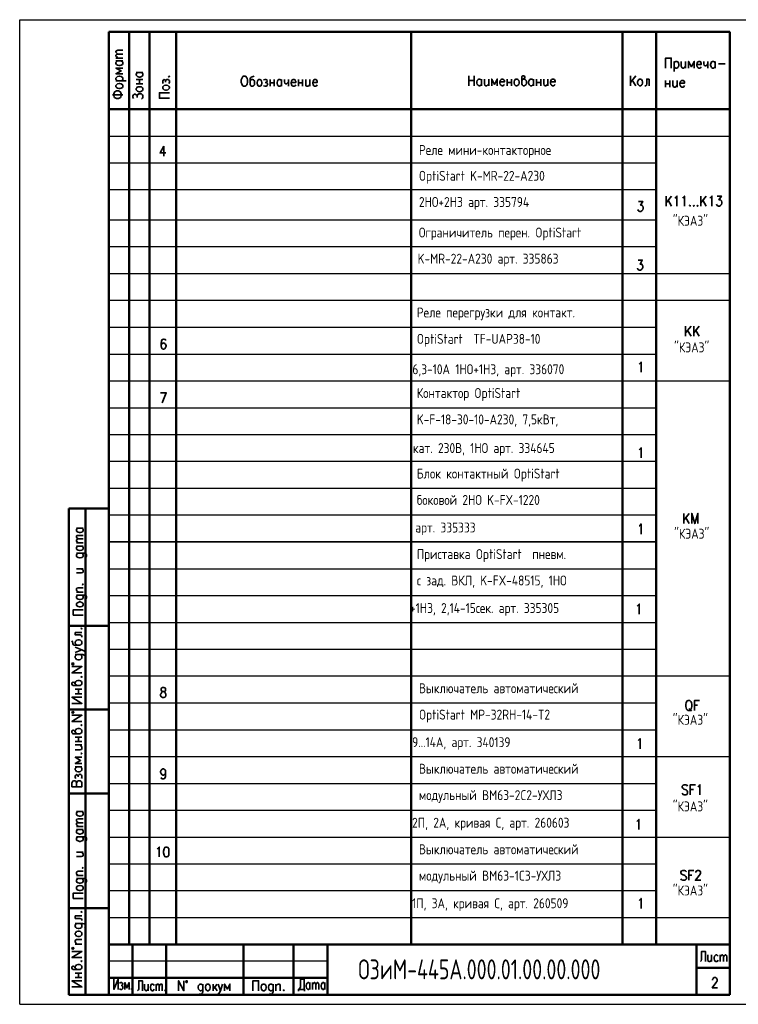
# Model space of a CAD drawing. Extents: x -412 to 8, y 8 to 305.
# Tile 1 of 2: x -412 to -195, y 8 to 305. Entities that reach past the tile are written whole.
import ezdxf

# ---------------------------------------------------------------- set-up
doc = ezdxf.new("R2010")
doc.units = 0
doc.layers.get('0').update_dxf_attribs({"lineweight": 25})
doc.layers.add('Text', color=3, linetype='Continuous')
doc.styles.add('simplex', font='simplex.shx', dxfattribs={"width": 0.9})
doc.styles.add('Style1', font='romans.shx', dxfattribs={"width": 0.8})

msp = doc.modelspace()

# ---------------------------------------------------------------- linework, layer by layer
at = {"color": 7, "lineweight": 25}
msp.add_line((-411.64, 14.64), (-411.64, 305.31), dxfattribs=at)
for p, q in [((-411.64, 8.22), (-411.64, 305.22)), ((-411.64, 305.22), (8.36, 305.22)), ((-411.64, 8.22), (8.36, 8.22))]:
    msp.add_line(p, q)
at = {"color": 7, "lineweight": 50}
for p, q in [((-384.73, 301.61), (-384.73, 11.12)), ((-378.63, 301.61), (-378.63, 26.28)), ((-372.53, 301.61), (-372.53, 26.28)), ((-364.41, 301.61), (-364.41, 26.28)), ((-293.54, 301.61), (-293.54, 26.28)), ((-229.79, 301.61), (-229.79, 26.28)), ((-219.71, 301.61), (-219.71, 26.28)), ((-197.44, 11.12), (-197.44, 301.61)), ((-396.83, 157.85), (-396.83, 11.12)), ((-391.75, 11.12), (-391.75, 157.85)), ((-384.73, 11.12), (-384.73, 148.79)), ((-384.73, 148.79), (-384.73, 11.12)), ((-384.73, 11.12), (-384.73, 148.79)), ((-384.73, 11.12), (-384.73, 75.81)), ((-384.73, 75.81), (-384.73, 11.12)), ((-197.44, 75.81), (-197.44, 11.12)), ((-197.44, 11.12), (-197.44, 75.81)), ((-384.73, 27.21), (-384.73, 11.12)), ((-384.73, 11.12), (-384.73, 26.28)), ((-377.61, 26.28), (-377.61, 11.12)), ((-367.45, 26.28), (-367.45, 11.12)), ((-344.17, 26.28), (-344.17, 11.12)), ((-329.01, 26.28), (-329.01, 11.12)), ((-318.85, 11.12), (-318.85, 26.28)), ((-318.85, 26.28), (-318.85, 21.28)), ((-207.52, 26.28), (-207.52, 11.12)), ((-207.52, 19.25), (-197.44, 19.25)), ((-318.85, 11.12), (-318.85, 16.2)), ((-197.44, 11.12), (-396.83, 11.12))]:
    msp.add_line(p, q, dxfattribs=at)
at = {"color": 7, "lineweight": 35}
for p, q in [((-356.45, 12.05), (-356.53, 11.63)), ((-356.45, 14.34), (-356.45, 12.05)), ((-351.11, 12.31), (-351.37, 11.8)), ((-335.2, 12.05), (-335.36, 11.63)), ((-335.2, 14.34), (-335.2, 12.05)), ((-357.21, 11.29), (-357.46, 11.46)), ((-356.87, 11.29), (-357.21, 11.29)), ((-356.7, 11.46), (-356.87, 11.29)), ((-356.53, 11.63), (-356.7, 11.46)), ((-351.79, 11.29), (-351.96, 11.29)), ((-351.62, 11.46), (-351.79, 11.29)), ((-351.37, 11.8), (-351.62, 11.46)), ((-336.04, 11.29), (-336.3, 11.46)), ((-335.7, 11.29), (-336.04, 11.29)), ((-335.45, 11.46), (-335.7, 11.29)), ((-335.36, 11.63), (-335.45, 11.46))]:
    msp.add_line(p, q, dxfattribs=at)
at = {"color": 7, "lineweight": 50, "flags": 128}
for points in [[(-197.44, 301.61), (-384.73, 301.61)], [(-384.73, 278.33), (-197.44, 278.33)], [(-384.73, 157.85), (-396.83, 157.85)], [(-384.73, 122.46), (-396.83, 122.46)], [(-384.73, 97.14), (-396.83, 97.14)], [(-384.73, 71.83), (-396.83, 71.83)], [(-384.73, 37.28), (-396.83, 37.28)], [(-384.73, 20.26), (-384.73, 27.29)], [(-384.73, 26.28), (-197.44, 26.28)], [(-207.52, 26.28), (-207.52, 19.25)], [(-318.85, 16.2), (-384.73, 16.2)]]:
    msp.add_lwpolyline(points, dxfattribs=at)
at = {"color": 7, "lineweight": 35, "flags": 128}
for points in [[(-382.02, 294.92), (-382.44, 295.26), (-382.61, 295.52), (-382.61, 295.77), (-382.44, 295.94), (-382.02, 296.11), (-380.58, 296.11)], [(-382.02, 293.74), (-382.44, 294.16), (-382.61, 294.33), (-382.61, 294.58), (-382.44, 294.84), (-382.02, 294.92), (-380.58, 294.92)], [(-382.61, 293.74), (-380.58, 293.74)], [(-381, 292.89), (-380.66, 292.64), (-380.58, 292.38), (-380.58, 292.04), (-380.66, 291.79), (-380.83, 291.71), (-381, 291.62), (-381.42, 291.45), (-381.68, 291.45), (-382.19, 291.62), (-382.44, 291.79), (-382.61, 292.04), (-382.61, 292.38), (-382.44, 292.64), (-382.19, 292.89)], [(-382.61, 292.89), (-380.58, 292.89)], [(-216.83, 290.69), (-216.83, 293.74), (-215.14, 293.74), (-215.14, 290.69)], [(-214.29, 292.72), (-214.29, 289.67)], [(-214.29, 292.3), (-214.04, 292.55), (-213.78, 292.72), (-213.44, 292.72), (-213.19, 292.55), (-212.94, 292.3), (-212.85, 291.79), (-212.85, 291.54), (-212.94, 291.11), (-213.19, 290.86), (-213.44, 290.69), (-213.78, 290.69), (-214.04, 290.86), (-214.29, 291.11)], [(-212.09, 292.72), (-212.09, 291.28), (-211.92, 290.86), (-211.67, 290.69), (-211.33, 290.69), (-211.16, 290.86), (-210.82, 291.28)], [(-210.82, 292.72), (-210.82, 290.69)], [(-208.2, 290.69), (-208.2, 292.72), (-209.04, 291.11), (-209.89, 292.72), (-209.89, 290.69)], [(-207.43, 291.79), (-206.08, 291.79), (-206.08, 292.13), (-206.16, 292.38), (-206.25, 292.55), (-206.5, 292.72), (-206.84, 292.72), (-207.09, 292.55), (-207.35, 292.3), (-207.43, 291.79), (-207.43, 291.54), (-207.35, 291.11), (-207.09, 290.86), (-206.84, 290.69), (-206.5, 290.69), (-206.25, 290.86), (-206.08, 291.11)], [(-205.32, 292.72), (-205.32, 291.96), (-205.23, 291.54), (-204.98, 291.37), (-204.64, 291.37), (-204.39, 291.54), (-204.05, 291.96)], [(-204.05, 292.72), (-204.05, 290.69)], [(-201.85, 291.11), (-202.1, 290.86), (-202.35, 290.69), (-202.69, 290.69), (-202.95, 290.86), (-203.03, 290.94), (-203.12, 291.11), (-203.28, 291.54), (-203.28, 291.79), (-203.12, 292.3), (-202.95, 292.55), (-202.69, 292.72), (-202.35, 292.72), (-202.1, 292.55), (-201.85, 292.3)], [(-201.85, 292.72), (-201.85, 290.69)], [(-200.91, 291.96), (-198.88, 291.96)], [(-380.58, 290.69), (-382.61, 290.69), (-381, 289.84), (-382.61, 289), (-380.58, 289)], [(-382.19, 286.88), (-382.44, 287.05), (-382.61, 287.3), (-382.61, 287.64), (-382.44, 287.9), (-382.19, 288.15), (-381.68, 288.23), (-381.42, 288.23), (-381, 288.15), (-380.66, 287.9), (-380.58, 287.64), (-380.58, 287.3), (-380.66, 287.05), (-381, 286.88)], [(-374.9, 289.42), (-374.65, 289.17), (-374.48, 288.91), (-374.48, 288.57), (-374.65, 288.32), (-374.73, 288.23), (-374.9, 288.15), (-375.33, 287.98), (-375.58, 287.98), (-376.09, 288.15), (-376.34, 288.32), (-376.51, 288.57), (-376.51, 288.91), (-376.34, 289.17), (-376.09, 289.42)], [(-376.51, 289.42), (-374.48, 289.42)], [(-366.78, 288.15), (-366.61, 287.98), (-366.44, 288.15), (-366.61, 288.23), (-366.78, 288.15)], [(-344.09, 288.23), (-343.66, 288.23), (-343.41, 288.15), (-343.15, 287.81), (-343.07, 287.56), (-342.98, 287.13), (-342.98, 286.37), (-343.07, 285.95), (-343.15, 285.69), (-343.41, 285.36), (-343.66, 285.27), (-344.09, 285.27), (-344.34, 285.36), (-344.59, 285.69), (-344.68, 285.95), (-344.85, 286.37), (-344.85, 287.13), (-344.68, 287.56), (-344.59, 287.81), (-344.34, 288.15), (-344.09, 288.23)], [(-340.95, 288.23), (-341.21, 288.15), (-341.8, 287.98), (-342.05, 287.81), (-342.14, 287.56), (-342.14, 285.78), (-342.05, 285.52), (-341.88, 285.36), (-341.71, 285.27), (-341.38, 285.27), (-341.12, 285.36), (-340.87, 285.69), (-340.78, 286.12), (-340.78, 286.37), (-340.87, 286.79), (-340.95, 286.96), (-341.12, 287.13), (-341.38, 287.22), (-341.71, 287.22), (-341.88, 287.13), (-342.14, 286.79)], [(-276.18, 288.4), (-276.18, 285.36)], [(-274.57, 285.36), (-274.57, 288.4)], [(-260.18, 286.96), (-260.01, 287.22), (-259.76, 287.39), (-259.42, 287.64), (-259.25, 287.98), (-259.42, 288.23), (-259.5, 288.4), (-259.84, 288.4), (-260.1, 288.23), (-260.18, 288.06), (-260.18, 285.95), (-260.1, 285.61), (-260.01, 285.52), (-259.76, 285.36), (-259.42, 285.36), (-259.16, 285.52), (-258.91, 285.78), (-258.83, 286.2), (-258.83, 286.54), (-258.91, 286.96), (-259.16, 287.22), (-259.42, 287.39), (-259.76, 287.39)], [(-225.81, 288.4), (-227.41, 286.37)], [(-227.41, 288.4), (-227.41, 285.36)], [(-382.61, 286.88), (-379.56, 286.88)], [(-382.61, 285.1), (-382.61, 285.44), (-382.44, 285.69), (-382.19, 285.95), (-381.68, 286.03), (-381.42, 286.03), (-381, 285.95), (-380.66, 285.69), (-380.58, 285.44), (-380.58, 285.1), (-380.66, 284.85), (-381, 284.68), (-381.42, 284.51), (-381.68, 284.51), (-382.19, 284.68), (-382.44, 284.85), (-382.61, 285.1)], [(-376.51, 287.22), (-374.48, 287.22)], [(-376.51, 285.95), (-374.48, 285.95)], [(-375.5, 285.95), (-375.5, 287.22)], [(-368.38, 286.03), (-368.47, 286.37), (-368.47, 286.71), (-368.38, 287.05), (-368.05, 287.22), (-367.79, 287.05), (-367.62, 286.88), (-367.62, 286.46)], [(-368.47, 284.68), (-368.47, 285.02), (-368.38, 285.19), (-368.05, 285.44), (-367.62, 285.52), (-367.37, 285.52), (-366.95, 285.44), (-366.61, 285.19), (-366.44, 285.02), (-366.44, 284.68), (-366.61, 284.42), (-366.95, 284.17), (-367.37, 284.09), (-367.62, 284.09), (-368.05, 284.17), (-368.38, 284.42), (-368.47, 284.68)], [(-367.62, 286.88), (-367.45, 287.05), (-367.37, 287.22), (-367.03, 287.3), (-366.78, 287.22), (-366.61, 287.05), (-366.44, 286.88), (-366.44, 286.37), (-366.61, 286.03)], [(-339.51, 287.22), (-339.17, 287.22), (-338.92, 287.13), (-338.67, 286.79), (-338.58, 286.37), (-338.58, 286.12), (-338.67, 285.69), (-338.92, 285.36), (-339.17, 285.27), (-339.51, 285.27), (-339.68, 285.36), (-339.94, 285.69), (-340.02, 286.12), (-340.02, 286.37), (-339.94, 286.79), (-339.68, 287.13), (-339.51, 287.22)], [(-338.07, 287.13), (-337.74, 287.22), (-337.4, 287.22), (-337.06, 287.13), (-336.97, 286.79), (-337.06, 286.54), (-337.31, 286.37), (-337.65, 286.37)], [(-337.31, 286.37), (-337.06, 286.29), (-336.97, 286.12), (-336.8, 285.78), (-336.97, 285.52), (-337.06, 285.36), (-337.31, 285.27), (-337.74, 285.27), (-338.07, 285.36)], [(-336.13, 287.22), (-336.13, 285.27)], [(-336.13, 286.29), (-334.86, 286.29)], [(-334.86, 287.22), (-334.86, 285.27)], [(-332.66, 285.69), (-332.91, 285.36), (-333.16, 285.27), (-333.5, 285.27), (-333.67, 285.36), (-333.84, 285.52), (-333.93, 285.69), (-334.01, 286.12), (-334.01, 286.37), (-333.93, 286.79), (-333.67, 287.13), (-333.5, 287.22), (-333.16, 287.22), (-332.91, 287.13), (-332.66, 286.79)], [(-332.66, 287.22), (-332.66, 285.27)], [(-331.81, 287.22), (-331.81, 286.54), (-331.72, 286.12), (-331.47, 285.95), (-331.13, 285.95), (-330.96, 286.12), (-330.54, 286.54)], [(-330.54, 287.22), (-330.54, 285.27)], [(-329.78, 286.37), (-328.34, 286.37), (-328.34, 286.71), (-328.51, 286.96), (-328.59, 287.13), (-328.85, 287.22), (-329.18, 287.22), (-329.44, 287.13), (-329.69, 286.79), (-329.78, 286.37), (-329.78, 286.12), (-329.69, 285.69), (-329.44, 285.36), (-329.18, 285.27), (-328.85, 285.27), (-328.59, 285.36), (-328.34, 285.69)], [(-327.58, 287.22), (-327.58, 285.27)], [(-327.58, 286.29), (-326.31, 286.29)], [(-326.31, 287.22), (-326.31, 285.27)], [(-325.37, 287.22), (-325.37, 285.78), (-325.29, 285.36), (-325.04, 285.27), (-324.7, 285.27), (-324.44, 285.36), (-324.1, 285.78)], [(-324.1, 287.22), (-324.1, 285.27)], [(-323.26, 286.37), (-321.9, 286.37), (-321.9, 286.71), (-321.99, 286.96), (-322.16, 287.13), (-322.33, 287.22), (-322.75, 287.22), (-322.92, 287.13), (-323.17, 286.79), (-323.26, 286.37), (-323.26, 286.12), (-323.17, 285.69), (-322.92, 285.36), (-322.75, 285.27), (-322.33, 285.27), (-322.16, 285.36), (-321.9, 285.69)], [(-276.18, 286.96), (-274.57, 286.96)], [(-272.37, 285.78), (-272.63, 285.52), (-272.8, 285.36), (-273.13, 285.36), (-273.39, 285.52), (-273.47, 285.61), (-273.64, 285.78), (-273.73, 286.2), (-273.73, 286.54), (-273.64, 286.96), (-273.39, 287.22), (-273.13, 287.39), (-272.8, 287.39), (-272.63, 287.22), (-272.37, 286.96)], [(-272.37, 287.39), (-272.37, 285.36)], [(-271.44, 287.39), (-271.44, 285.95), (-271.36, 285.52), (-271.1, 285.36), (-270.76, 285.36), (-270.51, 285.52), (-270.17, 285.95)], [(-270.17, 287.39), (-270.17, 285.36)], [(-267.63, 285.36), (-267.63, 287.39), (-268.39, 285.78), (-269.24, 287.39), (-269.24, 285.36)], [(-266.78, 286.54), (-265.43, 286.54), (-265.43, 286.79), (-265.51, 287.05), (-265.68, 287.22), (-265.85, 287.39), (-266.19, 287.39), (-266.45, 287.22), (-266.7, 286.96), (-266.78, 286.54), (-266.78, 286.2), (-266.7, 285.78), (-266.45, 285.52), (-266.19, 285.36), (-265.85, 285.36), (-265.68, 285.52), (-265.43, 285.78)], [(-264.58, 287.39), (-264.58, 285.36)], [(-264.58, 286.37), (-263.31, 286.37)], [(-263.31, 287.39), (-263.31, 285.36)], [(-261.96, 287.39), (-261.62, 287.39), (-261.37, 287.22), (-261.11, 286.96), (-261.03, 286.54), (-261.03, 286.2), (-261.11, 285.78), (-261.37, 285.52), (-261.62, 285.36), (-261.96, 285.36), (-262.21, 285.52), (-262.38, 285.78), (-262.55, 286.2), (-262.55, 286.54), (-262.38, 286.96), (-262.21, 287.22), (-261.96, 287.39)], [(-256.71, 285.78), (-256.96, 285.52), (-257.22, 285.36), (-257.56, 285.36), (-257.81, 285.52), (-257.89, 285.61), (-257.98, 285.78), (-258.15, 286.2), (-258.15, 286.54), (-257.98, 286.96), (-257.81, 287.22), (-257.56, 287.39), (-257.22, 287.39), (-256.96, 287.22), (-256.71, 286.96)], [(-256.71, 287.39), (-256.71, 285.36)], [(-255.78, 287.39), (-255.78, 285.36)], [(-255.78, 286.37), (-254.51, 286.37)], [(-254.51, 287.39), (-254.51, 285.36)], [(-253.58, 287.39), (-253.58, 285.95), (-253.49, 285.52), (-253.24, 285.36), (-252.9, 285.36), (-252.73, 285.52), (-252.31, 285.95)], [(-252.31, 287.39), (-252.31, 285.36)], [(-251.54, 286.54), (-250.11, 286.54), (-250.11, 286.79), (-250.27, 287.05), (-250.36, 287.22), (-250.61, 287.39), (-250.95, 287.39), (-251.21, 287.22), (-251.46, 286.96), (-251.54, 286.54), (-251.54, 286.2), (-251.46, 285.78), (-251.21, 285.52), (-250.95, 285.36), (-250.61, 285.36), (-250.36, 285.52), (-250.11, 285.78)], [(-225.81, 285.36), (-226.91, 287.05)], [(-224.71, 287.39), (-224.37, 287.39), (-224.11, 287.22), (-223.86, 286.96), (-223.77, 286.54), (-223.77, 286.2), (-223.86, 285.78), (-224.11, 285.52), (-224.37, 285.36), (-224.71, 285.36), (-224.87, 285.52), (-225.13, 285.78), (-225.3, 286.2), (-225.3, 286.54), (-225.13, 286.96), (-224.87, 287.22), (-224.71, 287.39)], [(-221.83, 287.39), (-222.5, 287.39), (-222.5, 285.95), (-222.59, 285.52), (-222.84, 285.36), (-223.1, 285.36)], [(-221.83, 287.39), (-221.83, 285.36)], [(-216.83, 286.96), (-216.83, 284.93)], [(-216.83, 285.95), (-215.56, 285.95)], [(-215.56, 286.96), (-215.56, 284.93)], [(-214.63, 286.96), (-214.63, 285.52), (-214.46, 285.1), (-214.29, 284.93), (-213.87, 284.93), (-213.7, 285.1), (-213.36, 285.52)], [(-213.36, 286.96), (-213.36, 284.93)], [(-212.51, 286.12), (-211.16, 286.12), (-211.16, 286.46), (-211.24, 286.71), (-211.33, 286.88), (-211.58, 286.96), (-211.92, 286.96), (-212.17, 286.88), (-212.43, 286.54), (-212.51, 286.12), (-212.51, 285.86), (-212.43, 285.44), (-212.17, 285.1), (-211.92, 284.93), (-211.58, 284.93), (-211.33, 285.1), (-211.16, 285.44)], [(-383.62, 282.65), (-380.58, 282.65)], [(-383.29, 282.48), (-383.29, 282.9), (-383.12, 283.24), (-383.03, 283.49), (-382.69, 283.75), (-382.44, 283.83), (-381.85, 283.83), (-381.59, 283.75), (-381.25, 283.49), (-381.17, 283.24), (-381, 282.9), (-381, 282.48), (-381.17, 282.05), (-381.25, 281.88), (-381.59, 281.63), (-381.85, 281.55), (-382.44, 281.55), (-382.69, 281.63), (-383.03, 281.88), (-383.12, 282.05), (-383.29, 282.48)], [(-377.36, 281.55), (-377.53, 281.97), (-377.53, 282.31), (-377.36, 282.65), (-377.11, 282.82), (-376.77, 282.82), (-376.51, 282.65), (-376.17, 282.31), (-376.09, 282.65), (-375.75, 282.9), (-375.5, 282.98), (-375.16, 282.98), (-374.9, 282.9), (-374.65, 282.65), (-374.48, 282.31), (-374.48, 281.97), (-374.65, 281.63), (-374.9, 281.29)], [(-376.51, 284.17), (-376.51, 284.51), (-376.34, 284.76), (-376.09, 285.02), (-375.58, 285.1), (-375.33, 285.1), (-374.9, 285.02), (-374.65, 284.76), (-374.48, 284.51), (-374.48, 284.17), (-374.65, 283.92), (-374.9, 283.75), (-375.33, 283.58), (-375.58, 283.58), (-376.09, 283.75), (-376.34, 283.92), (-376.51, 284.17)], [(-376.17, 282.31), (-376.17, 281.88)], [(-366.44, 281.63), (-369.49, 281.63), (-369.49, 283.24), (-366.44, 283.24)], [(-368.13, 267.15), (-369.32, 265.12), (-367.54, 265.12)], [(-368.13, 267.15), (-368.13, 264.1)], [(-224.98, 250.47), (-223.71, 250.47), (-224.38, 249.37), (-224.05, 249.37), (-223.88, 249.2), (-223.71, 249.03), (-223.62, 248.61), (-223.62, 248.36), (-223.71, 247.93), (-223.96, 247.59), (-224.3, 247.42), (-224.64, 247.42), (-224.98, 247.59), (-225.15, 247.76), (-225.23, 248.02)], [(-216.66, 252.08), (-216.66, 249.03)], [(-215.05, 252.08), (-216.66, 250.05)], [(-216.07, 250.81), (-215.05, 249.03)], [(-214.04, 251.49), (-213.78, 251.66), (-213.44, 252.08), (-213.44, 249.03)], [(-211.67, 251.49), (-211.5, 251.66), (-211.16, 252.08), (-211.16, 249.03)], [(-206.16, 252.08), (-206.16, 249.03)], [(-204.55, 252.08), (-206.16, 250.05)], [(-205.57, 250.81), (-204.55, 249.03)], [(-203.45, 251.49), (-203.28, 251.66), (-202.86, 252.08), (-202.86, 249.03)], [(-201.25, 252.08), (-199.98, 252.08), (-200.74, 250.98), (-200.32, 250.98), (-200.15, 250.81), (-199.98, 250.64), (-199.9, 250.22), (-199.9, 249.96), (-199.98, 249.54), (-200.24, 249.2), (-200.58, 249.03), (-200.91, 249.03), (-201.25, 249.2), (-201.42, 249.37), (-201.51, 249.63)], [(-209.47, 249.37), (-209.63, 249.2), (-209.47, 249.03), (-209.38, 249.2), (-209.47, 249.37)], [(-208.36, 249.37), (-208.45, 249.2), (-208.36, 249.03), (-208.2, 249.2), (-208.36, 249.37)], [(-207.18, 249.37), (-207.26, 249.2), (-207.18, 249.03), (-207.09, 249.2), (-207.18, 249.37)], [(-225.15, 232.78), (-223.88, 232.78), (-224.55, 231.59), (-224.21, 231.59), (-223.96, 231.51), (-223.88, 231.34), (-223.71, 230.91), (-223.71, 230.58), (-223.88, 230.15), (-224.05, 229.9), (-224.38, 229.73), (-224.81, 229.73), (-225.15, 229.9), (-225.23, 229.98), (-225.32, 230.32)], [(-210.78, 212.87), (-210.78, 209.82)], [(-209.08, 212.87), (-210.78, 210.84)], [(-210.18, 211.52), (-209.08, 209.82)], [(-208.32, 212.87), (-208.32, 209.82)], [(-206.71, 212.87), (-208.32, 210.84)], [(-207.73, 211.52), (-206.71, 209.82)], [(-367.62, 208.48), (-367.71, 208.82), (-368.05, 208.9), (-368.3, 208.9), (-368.64, 208.82), (-368.89, 208.31), (-368.98, 207.63), (-368.98, 206.87), (-368.89, 206.36), (-368.64, 206.02), (-368.3, 205.85), (-368.22, 205.85), (-367.88, 206.02), (-367.62, 206.36), (-367.45, 206.78), (-367.45, 206.87), (-367.62, 207.38), (-367.88, 207.63), (-368.22, 207.8), (-368.3, 207.8), (-368.64, 207.63), (-368.89, 207.38), (-368.98, 206.87)], [(-224.82, 201.4), (-224.65, 201.57), (-224.23, 201.99), (-224.23, 198.95)], [(-368.64, 189.68), (-367.45, 192.73), (-369.15, 192.73)], [(-224.79, 175.54), (-224.62, 175.71), (-224.2, 176.14), (-224.2, 173.09)], [(-211.33, 156.32), (-211.33, 153.28)], [(-209.72, 156.32), (-211.33, 154.29)], [(-210.74, 155.05), (-209.72, 153.28)], [(-208.96, 153.28), (-208.96, 156.32), (-208.03, 153.28), (-207.09, 156.32), (-207.09, 153.28)], [(-392.94, 151.92), (-392.6, 151.67), (-392.51, 151.5), (-392.51, 151.16), (-392.6, 150.9), (-392.77, 150.82), (-392.94, 150.65), (-393.36, 150.57), (-393.62, 150.57), (-394.04, 150.65), (-394.38, 150.9), (-394.55, 151.16), (-394.55, 151.5), (-394.38, 151.67), (-394.04, 151.92)], [(-394.55, 151.92), (-392.51, 151.92)], [(-224.79, 152.56), (-224.62, 152.64), (-224.2, 153.15), (-224.2, 150.1)], [(-393.95, 148.62), (-394.38, 148.96), (-394.55, 149.13), (-394.55, 149.38), (-394.38, 149.63), (-393.95, 149.72), (-392.51, 149.72)], [(-393.95, 147.43), (-394.38, 147.77), (-394.55, 148.03), (-394.55, 148.2), (-394.38, 148.45), (-393.95, 148.62), (-392.51, 148.62)], [(-394.55, 147.43), (-392.51, 147.43)], [(-392.94, 146.5), (-392.6, 146.25), (-392.51, 146.08), (-392.51, 145.66), (-392.6, 145.49), (-392.77, 145.32), (-392.94, 145.23), (-393.36, 145.15), (-393.62, 145.15), (-394.04, 145.23), (-394.38, 145.49), (-394.55, 145.66), (-394.55, 146.08), (-394.38, 146.25), (-394.04, 146.5)], [(-394.55, 146.5), (-392.51, 146.5)], [(-394.04, 144.3), (-394.21, 144.22), (-394.38, 144.05), (-394.55, 143.88), (-394.55, 143.45), (-394.38, 143.28), (-394.04, 143.03), (-393.62, 142.95), (-393.36, 142.95), (-392.94, 143.03), (-392.6, 143.28), (-392.51, 143.45), (-392.51, 143.88), (-392.6, 144.05), (-392.94, 144.3)], [(-394.55, 144.3), (-392.18, 144.3), (-391.75, 144.22), (-391.58, 144.05), (-391.5, 143.88), (-391.5, 143.45), (-391.58, 143.28)], [(-394.55, 138.37), (-393.02, 138.37), (-392.6, 138.54), (-392.51, 138.71), (-392.51, 139.14), (-392.6, 139.31), (-393.02, 139.64)], [(-394.55, 139.64), (-392.51, 139.64)], [(-393.95, 132.62), (-394.38, 132.96), (-394.55, 133.21), (-394.55, 133.55), (-394.38, 133.8), (-394.04, 133.89), (-392.51, 133.89)], [(-392.77, 134.9), (-392.6, 134.82), (-392.51, 134.9), (-392.6, 135.07), (-392.77, 134.9)], [(-394.55, 132.62), (-392.51, 132.62)], [(-394.04, 131.69), (-394.21, 131.6), (-394.38, 131.43), (-394.55, 131.26), (-394.55, 130.92), (-394.38, 130.67), (-394.04, 130.42), (-393.62, 130.33), (-393.36, 130.33), (-392.94, 130.42), (-392.6, 130.67), (-392.51, 130.92), (-392.51, 131.26), (-392.6, 131.43), (-392.94, 131.69)], [(-394.55, 131.69), (-392.18, 131.69), (-391.75, 131.6), (-391.58, 131.43), (-391.5, 131.26), (-391.5, 130.92), (-391.58, 130.67)], [(-394.55, 128.72), (-394.55, 129.06), (-394.38, 129.23), (-394.04, 129.48), (-393.62, 129.65), (-393.36, 129.65), (-392.94, 129.48), (-392.6, 129.23), (-392.51, 129.06), (-392.51, 128.72), (-392.6, 128.47), (-392.94, 128.21), (-393.36, 128.13), (-393.62, 128.13), (-394.04, 128.21), (-394.38, 128.47), (-394.55, 128.72)], [(-225.38, 128.38), (-225.21, 128.55), (-224.79, 128.97), (-224.79, 125.92)], [(-392.51, 125.67), (-395.48, 125.67), (-395.48, 127.28), (-392.51, 127.28)], [(-394.89, 120.42), (-394.89, 119.66), (-393.45, 119.66), (-393.02, 119.49), (-392.85, 119.24), (-392.85, 118.99)], [(-394.89, 120.42), (-392.85, 120.42)], [(-393.19, 121.61), (-393.02, 121.44), (-392.85, 121.61), (-393.02, 121.69), (-393.19, 121.61)], [(-395.9, 117.88), (-395.73, 117.63), (-395.65, 117.04), (-395.48, 116.78), (-395.22, 116.61), (-393.45, 116.61), (-393.19, 116.78), (-393.02, 116.87), (-392.85, 117.12), (-392.85, 117.55), (-393.02, 117.8), (-393.28, 118.05), (-393.7, 118.22), (-394.04, 118.22), (-394.46, 118.05), (-394.63, 117.88), (-394.72, 117.8), (-394.89, 117.55), (-394.89, 117.12), (-394.72, 116.87), (-394.46, 116.61)], [(-394.89, 114.41), (-392.85, 115.18), (-394.89, 115.94)], [(-394.46, 113.74), (-394.63, 113.57), (-394.72, 113.48), (-394.89, 113.23), (-394.89, 112.8), (-394.72, 112.55), (-394.46, 112.3), (-394.04, 112.13), (-393.7, 112.13), (-393.28, 112.3), (-393.02, 112.55), (-392.85, 112.8), (-392.85, 113.23), (-393.02, 113.48), (-393.28, 113.74)], [(-394.89, 113.74), (-392.6, 113.74), (-392.18, 113.57), (-392.01, 113.48), (-391.84, 113.23), (-391.84, 112.8), (-392.01, 112.55)], [(-392.85, 115.18), (-392.26, 114.92), (-392.01, 114.67), (-391.84, 114.41), (-391.84, 114.24)], [(-395.65, 111.2), (-395.82, 111.2), (-395.9, 110.94), (-395.82, 110.77), (-395.65, 110.69), (-395.39, 110.77), (-395.31, 110.94), (-395.39, 111.2), (-395.65, 111.2)], [(-392.85, 108.23), (-395.9, 108.23), (-392.85, 110.1), (-395.9, 110.1)], [(-393.19, 107.05), (-393.02, 106.88), (-392.85, 107.05), (-393.02, 107.13), (-393.19, 107.05)], [(-394.46, 104.42), (-394.72, 104.68), (-394.89, 104.93), (-395.22, 105.35), (-395.48, 105.44), (-395.73, 105.35), (-395.9, 105.18), (-395.9, 104.85), (-395.73, 104.51), (-395.65, 104.42), (-393.45, 104.42), (-393.19, 104.51), (-393.02, 104.68), (-392.85, 104.93), (-392.85, 105.35), (-393.02, 105.61), (-393.28, 105.86), (-393.7, 105.95), (-394.04, 105.95), (-394.46, 105.86), (-394.72, 105.61), (-394.89, 105.35), (-394.89, 104.93)], [(-394.89, 103.32), (-392.85, 103.32)], [(-394.89, 101.88), (-392.85, 101.88)], [(-393.87, 101.88), (-393.87, 103.32)], [(-368.55, 103.83), (-368.89, 103.66), (-368.98, 103.41), (-368.98, 103.07), (-368.89, 102.81), (-368.64, 102.64), (-368.22, 102.56), (-367.88, 102.39), (-367.62, 102.05), (-367.54, 101.8), (-367.54, 101.37), (-367.62, 101.04), (-367.71, 100.95), (-368.13, 100.78), (-368.55, 100.78), (-368.89, 100.95), (-368.98, 101.04), (-369.15, 101.37), (-369.15, 101.8), (-368.98, 102.05), (-368.81, 102.39), (-368.47, 102.56), (-367.96, 102.64), (-367.71, 102.81), (-367.62, 103.07), (-367.62, 103.41), (-367.71, 103.66), (-368.13, 103.83), (-368.55, 103.83)], [(-395.9, 99), (-392.85, 99), (-395.9, 100.87), (-392.85, 100.87)], [(-210.06, 99.94), (-210.31, 99.77), (-210.48, 99.51), (-210.65, 99.17), (-210.74, 98.75), (-210.74, 98.07), (-210.65, 97.65), (-210.48, 97.31), (-210.31, 97.06), (-210.06, 96.89), (-209.55, 96.89), (-209.38, 97.06), (-209.13, 97.31), (-209.04, 97.65), (-208.87, 98.07), (-208.87, 98.75), (-209.04, 99.17), (-209.13, 99.51), (-209.38, 99.77), (-209.55, 99.94), (-210.06, 99.94)], [(-208.11, 96.89), (-208.11, 99.94), (-206.59, 99.94)], [(-208.11, 98.5), (-207.18, 98.5)], [(-395.65, 96.55), (-395.82, 96.46), (-395.9, 96.29), (-395.82, 96.13), (-395.65, 96.04), (-395.39, 96.13), (-395.31, 96.29), (-395.39, 96.46), (-395.65, 96.55)], [(-392.85, 93.59), (-395.9, 93.59), (-392.85, 95.45), (-395.9, 95.45)], [(-209.72, 97.48), (-209.04, 96.63)], [(-393.19, 92.48), (-393.02, 92.32), (-392.85, 92.48), (-393.02, 92.57), (-393.19, 92.48)], [(-394.46, 89.86), (-394.72, 90.11), (-394.89, 90.45), (-395.22, 90.79), (-395.48, 90.96), (-395.73, 90.79), (-395.9, 90.71), (-395.9, 90.28), (-395.73, 90.03), (-395.65, 89.86), (-393.45, 89.86), (-393.19, 90.03), (-393.02, 90.11), (-392.85, 90.45), (-392.85, 90.79), (-393.02, 91.05), (-393.28, 91.3), (-393.7, 91.47), (-394.04, 91.47), (-394.46, 91.3), (-394.72, 91.05), (-394.89, 90.79), (-394.89, 90.45)], [(-394.89, 88.84), (-392.85, 88.84)], [(-394.89, 87.49), (-392.85, 87.49)], [(-394.89, 85.03), (-393.45, 85.03), (-393.02, 85.12), (-392.85, 85.37), (-392.85, 85.8), (-393.02, 86.05), (-393.45, 86.47)], [(-394.89, 86.47), (-392.85, 86.47)], [(-393.87, 87.49), (-393.87, 88.84)], [(-225.12, 87.81), (-224.95, 87.98), (-224.53, 88.4), (-224.53, 85.35)], [(-393.19, 83.85), (-393.02, 83.76), (-392.85, 83.85), (-393.02, 84.02), (-393.19, 83.85)], [(-392.85, 82.75), (-394.89, 82.75), (-393.28, 81.82), (-394.89, 80.89), (-392.85, 80.89)], [(-393.28, 79.87), (-393.02, 79.62), (-392.85, 79.36), (-392.85, 79.02), (-393.02, 78.77), (-393.19, 78.6), (-393.28, 78.51), (-393.7, 78.35), (-394.04, 78.35), (-394.46, 78.51), (-394.72, 78.77), (-394.89, 79.02), (-394.89, 79.36), (-394.72, 79.62), (-394.46, 79.87)], [(-394.89, 79.87), (-392.85, 79.87)], [(-394.72, 76.31), (-394.89, 76.65), (-394.89, 77.08), (-394.72, 77.41), (-394.46, 77.58), (-394.21, 77.41), (-394.04, 77.16), (-394.04, 76.82)], [(-394.04, 77.16), (-393.87, 77.41), (-393.7, 77.58), (-393.45, 77.67), (-393.19, 77.58), (-393.02, 77.41), (-392.85, 77.16), (-392.85, 76.65), (-393.02, 76.31)], [(-367.62, 78.26), (-367.71, 77.84), (-367.96, 77.58), (-368.3, 77.41), (-368.47, 77.41), (-368.81, 77.58), (-368.98, 77.84), (-369.15, 78.26), (-369.15, 78.43), (-368.98, 78.85), (-368.81, 79.11), (-368.47, 79.28), (-368.3, 79.28), (-367.96, 79.11), (-367.71, 78.85), (-367.62, 78.26), (-367.62, 77.58), (-367.71, 76.82), (-367.96, 76.4), (-368.3, 76.23), (-368.55, 76.23), (-368.89, 76.4), (-368.98, 76.65)], [(-395.9, 75.04), (-395.9, 73.86), (-392.85, 73.86), (-392.85, 75.04), (-393.02, 75.38), (-393.19, 75.55), (-393.45, 75.64), (-393.87, 75.64), (-394.21, 75.55), (-394.29, 75.38), (-394.46, 75.04), (-394.46, 73.86)], [(-395.9, 75.04), (-395.73, 75.38), (-395.65, 75.55), (-395.31, 75.64), (-395.05, 75.64), (-394.72, 75.55), (-394.63, 75.38), (-394.46, 75.04)], [(-210.23, 74.03), (-210.4, 74.37), (-210.74, 74.45), (-211.24, 74.45), (-211.58, 74.37), (-211.84, 74.03), (-211.84, 73.77), (-211.67, 73.43), (-211.58, 73.35), (-211.33, 73.18), (-210.65, 72.93), (-210.4, 72.76), (-210.31, 72.59), (-210.23, 72.33), (-210.23, 71.91), (-210.4, 71.57), (-210.74, 71.4), (-211.24, 71.4), (-211.58, 71.57), (-211.84, 71.91)], [(-209.38, 71.4), (-209.38, 74.45), (-207.86, 74.45)], [(-207.09, 73.86), (-206.84, 74.03), (-206.5, 74.45), (-206.5, 71.4)], [(-209.38, 73.01), (-208.45, 73.01)], [(-392.94, 66.41), (-392.6, 66.15), (-392.51, 65.9), (-392.51, 65.56), (-392.6, 65.31), (-392.77, 65.22), (-392.94, 65.14), (-393.36, 64.97), (-393.62, 64.97), (-394.04, 65.14), (-394.38, 65.31), (-394.55, 65.56), (-394.55, 65.9), (-394.38, 66.15), (-394.04, 66.41)], [(-394.55, 66.41), (-392.51, 66.41)], [(-393.95, 63.02), (-394.38, 63.36), (-394.55, 63.61), (-394.55, 63.87), (-394.38, 64.04), (-393.95, 64.21), (-392.51, 64.21)], [(-393.95, 61.92), (-394.38, 62.26), (-394.55, 62.43), (-394.55, 62.68), (-394.38, 62.94), (-393.95, 63.02), (-392.51, 63.02)], [(-225.46, 63.41), (-225.3, 63.58), (-224.87, 64), (-224.87, 60.95)], [(-394.55, 61.92), (-392.51, 61.92)], [(-392.94, 60.99), (-392.6, 60.73), (-392.51, 60.48), (-392.51, 60.14), (-392.6, 59.89), (-392.77, 59.8), (-392.94, 59.72), (-393.36, 59.55), (-393.62, 59.55), (-394.04, 59.72), (-394.38, 59.89), (-394.55, 60.14), (-394.55, 60.48), (-394.38, 60.73), (-394.04, 60.99)], [(-394.55, 60.99), (-392.51, 60.99)], [(-394.04, 58.79), (-394.21, 58.62), (-394.38, 58.53), (-394.55, 58.28), (-394.55, 57.94), (-394.38, 57.69), (-394.04, 57.52), (-393.62, 57.35), (-393.36, 57.35), (-392.94, 57.52), (-392.6, 57.69), (-392.51, 57.94), (-392.51, 58.28), (-392.6, 58.53), (-392.94, 58.79)], [(-394.55, 58.79), (-392.18, 58.79), (-391.75, 58.62), (-391.58, 58.53), (-391.5, 58.28), (-391.5, 57.94), (-391.58, 57.69)], [(-394.55, 52.86), (-393.02, 52.86), (-392.6, 52.95), (-392.51, 53.2), (-392.51, 53.54), (-392.6, 53.79), (-393.02, 54.13)], [(-394.55, 54.13), (-392.51, 54.13)], [(-370.16, 55.15), (-369.91, 55.23), (-369.57, 55.65), (-369.57, 52.69)], [(-367.54, 55.65), (-367.88, 55.57), (-368.05, 55.15), (-368.22, 54.38), (-368.22, 53.96), (-368.05, 53.2), (-367.88, 52.78), (-367.54, 52.69), (-367.28, 52.69), (-366.95, 52.78), (-366.69, 53.2), (-366.61, 53.96), (-366.61, 54.38), (-366.69, 55.15), (-366.95, 55.57), (-367.28, 55.65), (-367.54, 55.65)], [(-393.95, 47.1), (-394.38, 47.44), (-394.55, 47.61), (-394.55, 48.03), (-394.38, 48.2), (-394.04, 48.37), (-392.51, 48.37)], [(-392.77, 49.39), (-392.6, 49.3), (-392.51, 49.39), (-392.6, 49.47), (-392.77, 49.39)], [(-210.57, 48.2), (-210.82, 48.54), (-211.16, 48.63), (-211.67, 48.63), (-212.01, 48.54), (-212.26, 48.2), (-212.26, 47.95), (-212.09, 47.7), (-212.01, 47.53), (-211.75, 47.36), (-211.07, 47.1), (-210.82, 46.93), (-210.74, 46.76), (-210.57, 46.51), (-210.57, 46.09), (-210.82, 45.75), (-211.16, 45.66), (-211.67, 45.66), (-212.01, 45.75), (-212.26, 46.09)], [(-209.8, 45.66), (-209.8, 48.63), (-208.28, 48.63)], [(-207.69, 47.95), (-207.69, 48.12), (-207.6, 48.37), (-207.43, 48.54), (-207.26, 48.63), (-206.76, 48.63), (-206.59, 48.54), (-206.42, 48.37), (-206.33, 48.12), (-206.33, 47.78), (-206.42, 47.53), (-206.67, 47.1), (-207.86, 45.66), (-206.16, 45.66)], [(-394.55, 47.1), (-392.51, 47.1)], [(-394.04, 46.17), (-394.21, 46), (-394.38, 45.92), (-394.55, 45.66), (-394.55, 45.33), (-394.38, 45.07), (-394.04, 44.9), (-393.62, 44.73), (-393.36, 44.73), (-392.94, 44.9), (-392.6, 45.07), (-392.51, 45.33), (-392.51, 45.66), (-392.6, 45.92), (-392.94, 46.17)], [(-394.55, 46.17), (-392.18, 46.17), (-391.75, 46), (-391.58, 45.92), (-391.5, 45.66), (-391.5, 45.33), (-391.58, 45.07)], [(-209.8, 47.19), (-208.87, 47.19)], [(-392.51, 40.16), (-395.48, 40.16), (-395.48, 41.77), (-392.51, 41.77)], [(-394.55, 43.12), (-394.55, 43.46), (-394.38, 43.72), (-394.04, 43.97), (-393.62, 44.06), (-393.36, 44.06), (-392.94, 43.97), (-392.6, 43.72), (-392.51, 43.46), (-392.51, 43.12), (-392.6, 42.87), (-392.94, 42.7), (-393.36, 42.53), (-393.62, 42.53), (-394.04, 42.7), (-394.38, 42.87), (-394.55, 43.12)], [(-224.79, 39.56), (-224.62, 39.73), (-224.2, 40.15), (-224.2, 37.1)], [(-393.19, 36.1), (-393.02, 35.93), (-392.85, 36.1), (-393.02, 36.18), (-393.19, 36.1)], [(-394.89, 34.91), (-394.89, 34.15), (-393.45, 34.15), (-393.02, 33.98), (-392.85, 33.73), (-392.85, 33.47)], [(-394.89, 34.91), (-392.85, 34.91)], [(-394.46, 32.63), (-394.63, 32.46), (-394.72, 32.37), (-394.89, 32.12), (-394.89, 31.69), (-394.72, 31.44), (-394.46, 31.19), (-394.04, 31.1), (-393.7, 31.1), (-393.28, 31.19), (-393.02, 31.44), (-392.85, 31.69), (-392.85, 32.12), (-393.02, 32.37), (-393.28, 32.63)], [(-394.89, 32.63), (-392.6, 32.63), (-392.18, 32.46), (-392.01, 32.37), (-391.84, 32.12), (-391.84, 31.69), (-392.01, 31.44)], [(-394.89, 29.32), (-394.89, 29.66), (-394.72, 29.92), (-394.46, 30.17), (-394.04, 30.34), (-393.7, 30.34), (-393.28, 30.17), (-393.02, 29.92), (-392.85, 29.66), (-392.85, 29.32), (-393.02, 29.07), (-393.28, 28.82), (-393.7, 28.65), (-394.04, 28.65), (-394.46, 28.82), (-394.72, 29.07), (-394.89, 29.32)], [(-394.29, 26.36), (-394.72, 26.78), (-394.89, 27.04), (-394.89, 27.38), (-394.72, 27.63), (-394.46, 27.8), (-392.85, 27.8)], [(-395.65, 25.34), (-395.82, 25.26), (-395.9, 25.09), (-395.82, 24.92), (-395.65, 24.84), (-395.39, 24.92), (-395.31, 25.09), (-395.39, 25.26), (-395.65, 25.34)], [(-392.85, 22.38), (-395.9, 22.38), (-392.85, 24.16), (-395.9, 24.16)], [(-394.89, 26.36), (-392.85, 26.36)], [(-204.81, 21.11), (-204.81, 24.16), (-205.99, 24.16), (-205.99, 21.7), (-206.08, 21.36), (-206.16, 21.2), (-206.33, 21.11)], [(-393.19, 21.28), (-393.02, 21.11), (-392.85, 21.28), (-393.02, 21.36), (-393.19, 21.28)], [(-204.05, 23.14), (-204.05, 21.7), (-203.96, 21.2), (-203.71, 21.11), (-203.45, 21.11), (-203.2, 21.2), (-202.95, 21.7)], [(-202.95, 23.14), (-202.95, 21.11)], [(-201, 22.72), (-201.17, 22.97), (-201.42, 23.14), (-201.68, 23.14), (-201.93, 22.97), (-202.1, 22.72), (-202.18, 22.21), (-202.18, 21.96), (-202.1, 21.53), (-201.93, 21.2), (-201.68, 21.11), (-201.42, 21.11), (-201.17, 21.2), (-201, 21.53)], [(-200.41, 23.14), (-200.41, 21.11)], [(-200.41, 22.55), (-200.07, 22.97), (-199.9, 23.14), (-199.64, 23.14), (-199.47, 22.97), (-199.39, 22.55), (-199.39, 21.11)], [(-199.39, 22.55), (-199.05, 22.97), (-198.88, 23.14), (-198.63, 23.14), (-198.46, 22.97), (-198.37, 22.55), (-198.37, 21.11)], [(-394.46, 18.74), (-394.72, 18.99), (-394.89, 19.25), (-395.22, 19.59), (-395.48, 19.76), (-395.73, 19.59), (-395.9, 19.5), (-395.9, 19.08), (-395.73, 18.82), (-395.65, 18.74), (-393.45, 18.74), (-393.19, 18.82), (-393.02, 18.99), (-392.85, 19.25), (-392.85, 19.59), (-393.02, 19.84), (-393.28, 20.09), (-393.7, 20.26), (-394.04, 20.26), (-394.46, 20.09), (-394.72, 19.84), (-394.89, 19.59), (-394.89, 19.25)], [(-395.9, 13.49), (-392.85, 13.49), (-395.9, 15.27), (-392.85, 15.27)], [(-394.89, 17.64), (-392.85, 17.64)], [(-394.89, 16.28), (-392.85, 16.28)], [(-393.87, 16.28), (-393.87, 17.64)], [(-383.2, 15.78), (-383.2, 12.73), (-381.93, 15.78), (-381.93, 12.73)], [(-374.65, 12.31), (-374.65, 15.35), (-375.75, 15.35), (-375.75, 12.9), (-375.84, 12.64), (-375.92, 12.47), (-376.09, 12.31)], [(-363.73, 12.31), (-363.73, 15.35), (-362.12, 12.31), (-362.12, 15.35)], [(-361.1, 15.1), (-361.1, 15.27), (-361.27, 15.35), (-361.44, 15.27), (-361.53, 15.1), (-361.44, 14.85), (-361.27, 14.76), (-361.1, 14.85), (-361.1, 15.1)], [(-341.29, 12.31), (-341.29, 15.35), (-339.6, 15.35), (-339.6, 12.31)], [(-327.41, 12.73), (-327.07, 13.15), (-326.98, 13.49), (-326.9, 14), (-326.9, 15.78), (-325.88, 15.78), (-325.88, 12.73)], [(-202.69, 15.52), (-202.69, 15.69), (-202.52, 15.95), (-202.44, 16.12), (-202.18, 16.28), (-201.76, 16.28), (-201.51, 16.12), (-201.42, 15.95), (-201.25, 15.69), (-201.25, 15.35), (-201.42, 15.1), (-201.68, 14.68), (-202.78, 13.24), (-201.17, 13.24)], [(-381.51, 14.59), (-381.17, 14.76), (-380.92, 14.76), (-380.66, 14.59), (-380.58, 14.34), (-380.66, 14), (-380.83, 13.91), (-381.08, 13.91)], [(-380.83, 13.91), (-380.66, 13.74), (-380.58, 13.58), (-380.49, 13.32), (-380.58, 12.98), (-380.66, 12.9), (-380.83, 12.73), (-381.17, 12.73), (-381.51, 12.9)], [(-378.63, 12.73), (-378.63, 14.76), (-379.31, 13.15), (-379.9, 14.76), (-379.9, 12.73)], [(-377.87, 12.98), (-377.95, 12.9), (-377.87, 12.73), (-377.78, 12.9), (-377.87, 12.98)], [(-373.97, 14.34), (-373.97, 12.9), (-373.8, 12.47), (-373.63, 12.31), (-373.38, 12.31), (-373.21, 12.47), (-372.87, 12.9)], [(-372.87, 14.34), (-372.87, 12.31)], [(-371.09, 13.91), (-371.26, 14.25), (-371.43, 14.34), (-371.77, 14.34), (-371.94, 14.25), (-372.11, 13.91), (-372.19, 13.49), (-372.19, 13.24), (-372.11, 12.81), (-371.94, 12.47), (-371.77, 12.31), (-371.43, 12.31), (-371.26, 12.47), (-371.09, 12.81)], [(-370.5, 14.34), (-370.5, 12.31)], [(-370.5, 13.74), (-370.25, 14.25), (-370.08, 14.34), (-369.82, 14.34), (-369.65, 14.25), (-369.57, 13.74), (-369.57, 12.31)], [(-369.57, 13.74), (-369.32, 14.25), (-369.06, 14.34), (-368.89, 14.34), (-368.72, 14.25), (-368.64, 13.74), (-368.64, 12.31)], [(-367.79, 12.64), (-367.88, 12.47), (-367.79, 12.31), (-367.71, 12.47), (-367.79, 12.64)], [(-356.45, 13.91), (-356.53, 14.08), (-356.7, 14.25), (-356.87, 14.34), (-357.21, 14.34), (-357.46, 14.25), (-357.72, 13.91), (-357.8, 13.49), (-357.8, 13.24), (-357.72, 12.81), (-357.46, 12.47), (-357.21, 12.31), (-356.87, 12.31), (-356.7, 12.47), (-356.45, 12.81)], [(-355.09, 14.34), (-354.67, 14.34), (-354.5, 14.25), (-354.25, 13.91), (-354.16, 13.49), (-354.16, 13.24), (-354.25, 12.81), (-354.5, 12.47), (-354.67, 12.31), (-355.09, 12.31), (-355.26, 12.47), (-355.52, 12.81), (-355.6, 13.24), (-355.6, 13.49), (-355.52, 13.91), (-355.26, 14.25), (-355.09, 14.34)], [(-353.31, 14.34), (-353.31, 12.31)], [(-352.13, 14.34), (-353.31, 12.9)], [(-352.89, 13.49), (-352.04, 12.31)], [(-351.79, 14.34), (-351.11, 12.31), (-350.44, 14.34)], [(-348.23, 12.31), (-348.23, 14.34), (-349, 12.81), (-349.84, 14.34), (-349.84, 12.31)], [(-338.24, 14.34), (-337.9, 14.34), (-337.65, 14.25), (-337.4, 13.91), (-337.31, 13.49), (-337.31, 13.24), (-337.4, 12.81), (-337.65, 12.47), (-337.9, 12.31), (-338.24, 12.31), (-338.5, 12.47), (-338.67, 12.81), (-338.84, 13.24), (-338.84, 13.49), (-338.67, 13.91), (-338.5, 14.25), (-338.24, 14.34)], [(-335.2, 13.91), (-335.36, 14.08), (-335.45, 14.25), (-335.7, 14.34), (-336.04, 14.34), (-336.3, 14.25), (-336.47, 13.91), (-336.63, 13.49), (-336.63, 13.24), (-336.47, 12.81), (-336.3, 12.47), (-336.04, 12.31), (-335.7, 12.31), (-335.45, 12.47), (-335.2, 12.81)], [(-334.35, 14.34), (-334.35, 12.31)], [(-334.35, 13.74), (-333.93, 14.25), (-333.76, 14.34), (-333.42, 14.34), (-333.16, 14.25), (-333.08, 13.91), (-333.08, 12.31)], [(-331.98, 12.64), (-332.15, 12.47), (-331.98, 12.31), (-331.89, 12.47), (-331.98, 12.64)], [(-325.71, 12.14), (-325.71, 12.73), (-327.58, 12.73), (-327.58, 12.14)], [(-324.1, 13.15), (-324.27, 12.9), (-324.44, 12.73), (-324.7, 12.73), (-324.95, 12.9), (-325.04, 12.98), (-325.12, 13.15), (-325.2, 13.58), (-325.2, 13.91), (-325.12, 14.34), (-324.95, 14.59), (-324.7, 14.76), (-324.44, 14.76), (-324.27, 14.59), (-324.1, 14.34)], [(-324.1, 14.76), (-324.1, 12.73)], [(-323.34, 14.76), (-323.34, 12.73)], [(-323.34, 14.17), (-323, 14.59), (-322.83, 14.76), (-322.66, 14.76), (-322.5, 14.59), (-322.33, 14.17), (-322.33, 12.73)], [(-322.33, 14.17), (-322.07, 14.59), (-321.9, 14.76), (-321.73, 14.76), (-321.48, 14.59), (-321.39, 14.17), (-321.39, 12.73)], [(-319.62, 13.15), (-319.79, 12.9), (-319.96, 12.73), (-320.29, 12.73), (-320.46, 12.9), (-320.55, 12.98), (-320.63, 13.15), (-320.72, 13.58), (-320.72, 13.91), (-320.63, 14.34), (-320.46, 14.59), (-320.29, 14.76), (-319.96, 14.76), (-319.79, 14.59), (-319.62, 14.34)], [(-319.62, 14.76), (-319.62, 12.73)]]:
    msp.add_lwpolyline(points, dxfattribs=at)
at = {"color": 7, "lineweight": 25, "flags": 128}
for points in [[(-384.73, 270.2), (-197.44, 270.2)], [(-384.73, 262.16), (-219.71, 262.16)], [(-384.73, 254.03), (-219.71, 254.03)], [(-384.73, 244.97), (-219.71, 244.97)], [(-384.73, 236.84), (-219.71, 236.84)], [(-384.73, 228.71), (-197.44, 228.71)], [(-384.73, 220.67), (-197.44, 220.67)], [(-384.73, 212.54), (-219.71, 212.54)], [(-384.73, 204.41), (-219.71, 204.41)], [(-384.73, 196.37), (-197.44, 196.37)], [(-384.73, 188.24), (-219.71, 188.24)], [(-384.73, 180.11), (-219.71, 180.11)], [(-384.73, 172.07), (-219.71, 172.07)], [(-384.73, 163.94), (-219.71, 163.94)], [(-384.73, 155.9), (-219.71, 155.9)], [(-384.73, 147.77), (-219.71, 147.77), (-384.73, 147.77)], [(-384.73, 139.64), (-219.71, 139.64)], [(-384.73, 131.6), (-219.71, 131.6)], [(-384.73, 123.47), (-219.71, 123.47)], [(-384.73, 115.34), (-219.71, 115.34)], [(-384.73, 107.3), (-197.44, 107.3)], [(-384.73, 99.17), (-219.71, 99.17)], [(-384.73, 91.05), (-219.71, 91.05)], [(-384.73, 83), (-197.44, 83)], [(-384.73, 74.87), (-219.71, 74.87)], [(-384.73, 66.83), (-219.71, 66.83)], [(-384.73, 58.7), (-197.44, 58.7)], [(-384.73, 50.57), (-219.71, 50.57)], [(-384.73, 42.53), (-219.71, 42.53)], [(-384.73, 34.4), (-197.44, 34.4)], [(-384.73, 26.28), (-197.44, 26.28)], [(-384.73, 21.2), (-384.73, 21.36)], [(-318.85, 21.28), (-384.73, 21.28)]]:
    msp.add_lwpolyline(points, dxfattribs=at)

# ---------------------------------------------------------------- texts
at = {"color": 0, "lineweight": 35, "style": 'simplex', "width": 0.7}
msp.add_text('ОЗиМ-445А.000.01.00.00.000', height=6, dxfattribs=at).set_placement((-309.52, 15.77))
at = {"layer": 'Text', "style": 'Style1', "width": 0.8}
for s, p in [('Реле мини-контакторное ', (-291.23, 264.49)), ('OptiStart K-MR-22-A230   ', (-291.23, 256.7)), ('2НО+2НЗ арт. 335794  ', (-291.23, 248.8)), ('"КЭАЗ"', (-214.64, 243.14)), ('Ограничитель перен. OptiStart', (-291.23, 239.59)), (' K-MR-22-A230 арт. 335863 ', (-293.2, 231.7)), ('Реле перегрузки для контакт.', (-291.86, 215.46)), ('OptiStart  TF-UAP38-10', (-291.86, 207.5)), ('"КЭАЗ"', (-214.25, 204.94)), ('6,3-10А 1НО+1НЗ, арт. 336070', (-293.2, 198.34)), ('Контактор OptiStart ', (-291.86, 191.16)), ('K-F-18-30-10-A230, 7,5кВт,', (-291.86, 183.2)), (' кат. 230В, 1НО арт. 334645', (-294.63, 174.55)), ('Блок контактный OptiStart ', (-291.86, 166.86)), ('боковой 2НО K-FX-1220 ', (-291.86, 158.9)), (' арт. 335333', (-293.92, 150.58)), ('"КЭАЗ"', (-214.25, 148.71)), ('Приставка OptiStart  пневм.', (-291.86, 142.56)), ('с зад. ВКЛ, K-FX-48515, 1НО   ', (-291.86, 134.6)), ('+1НЗ, 2,14-15сек. арт. 335305', (-293.92, 126.28)), ('Выключатель автоматический ', (-291.22, 102.09)), ('OptiStart MP-32RH-14-T2 ', (-291.22, 94.13)), ('"КЭАЗ"', (-214.66, 92.56)), ('9...14A, арт. 340139', (-293.28, 85.81)), ('Выключатель автоматический ', (-291.22, 77.79)), ('модульный BM63-2C2-УХЛ3  ', (-291.22, 69.83)), ('"КЭАЗ"', (-214.66, 66.43)), ('2П, 2А, кривая С, арт. 260603 ', (-293.28, 61.51)), ('Выключатель автоматический ', (-291.22, 53.49)), ('модульный BM63-1C3-УХЛ3  ', (-291.22, 45.53)), ('"КЭАЗ"', (-214.66, 41.06)), ('1П, 3А, кривая С, арт. 260509 ', (-293.28, 37.21))]:
    msp.add_text(s, height=3, dxfattribs=at).set_placement(p)

doc.saveas('drawing.dxf')
